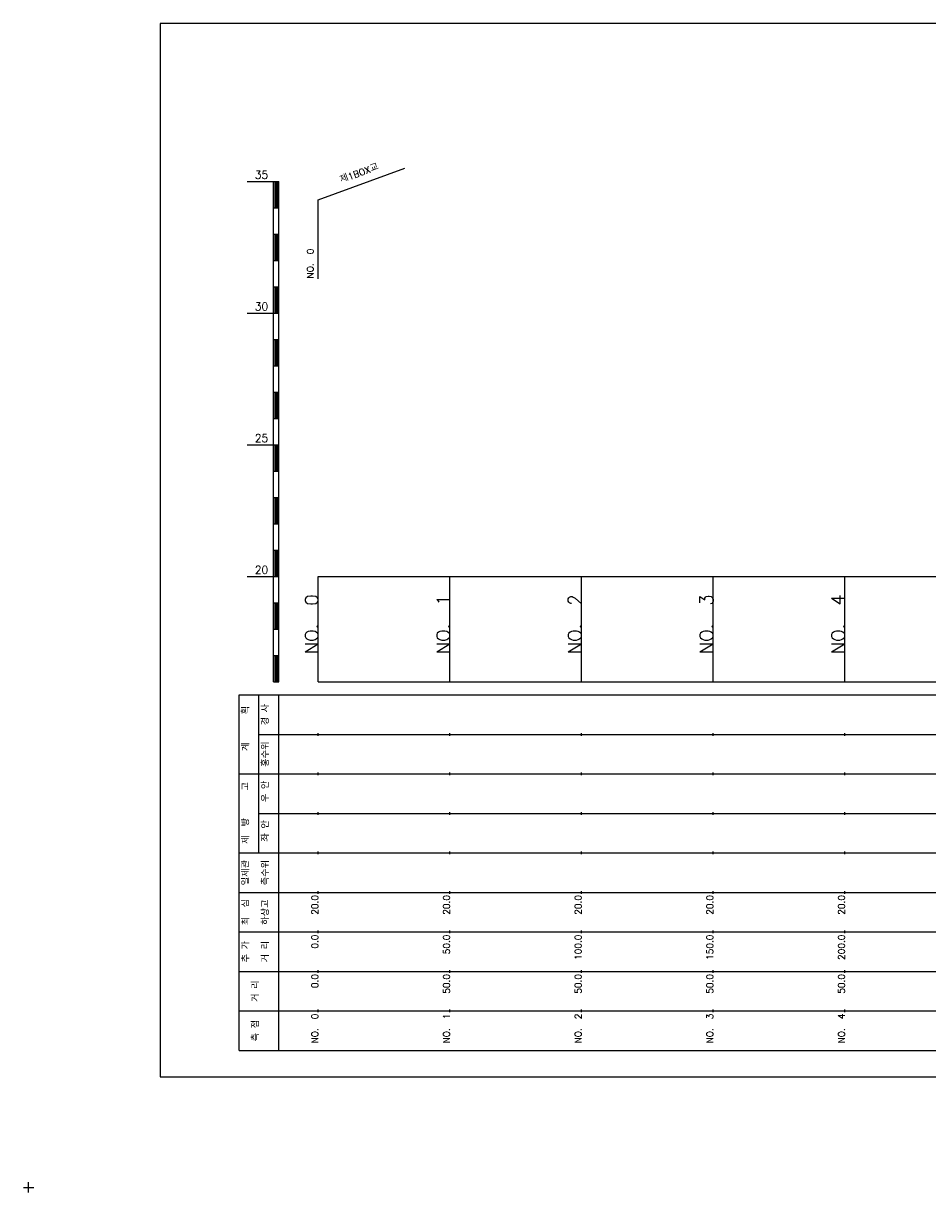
# Model space of a CAD drawing. Extents: x -2 to 685, y -2 to 925.
# Tile 1 of 4: x -2 to 342, y -2 to 442. Entities that reach past the tile are written whole.
import ezdxf
from ezdxf.enums import TextEntityAlignment as Align

# ---------------------------------------------------------------- set-up
doc = ezdxf.new("R2010")
doc.units = 0
doc.header["$LTSCALE"] = 5
for name, color, linetype in [('BOX', 5, 'CONTINUOUS'), ('DT1', 3, 'CONTINUOUS'), ('LT1', 4, 'CONTINUOUS'), ('ST1', 7, 'CONTINUOUS')]:
    doc.layers.add(name, color=color, linetype=linetype)
doc.styles.add('GHS', font='ROMANS.shx', dxfattribs={"bigfont": 'GHS.shx'})

msp = doc.modelspace()

# ---------------------------------------------------------------- linework, layer by layer
at = {"layer": 'BOX'}
msp.add_lwpolyline([(50, 42), (650, 42), (650, 442), (50, 442), (50, 42)], dxfattribs=at)
at = {"layer": 'LT1', "linetype": 'CONTINUOUS'}
for p, q in [((110, 375), (142.89, 386.97)), ((110, 345), (110, 375))]:
    msp.add_line(p, q, dxfattribs=at)
at = {"layer": 'LT1'}
for p, q in [((83, 382), (93, 382)), ((93, 192), (93, 382)), ((93, 382), (95, 382)), ((95, 192), (95, 382)), ((93.5, 381.8), (93.5, 372.2)), ((94, 381.8), (94, 372.2)), ((94.5, 381.8), (94.5, 372.2)), ((93, 372), (95, 372)), ((93, 362), (95, 362)), ((93.5, 361.8), (93.5, 352.2)), ((94, 361.8), (94, 352.2)), ((94.5, 361.8), (94.5, 352.2)), ((93, 352), (95, 352)), ((93, 342), (95, 342)), ((93.5, 341.8), (93.5, 332.2)), ((94, 341.8), (94, 332.2)), ((94.5, 341.8), (94.5, 332.2)), ((83, 332), (93, 332)), ((93, 332), (95, 332)), ((93, 322), (95, 322)), ((93.5, 321.8), (93.5, 312.2)), ((94, 321.8), (94, 312.2)), ((94.5, 321.8), (94.5, 312.2)), ((93, 312), (95, 312)), ((93, 302), (95, 302)), ((93.5, 301.8), (93.5, 292.2)), ((94, 301.8), (94, 292.2)), ((94.5, 301.8), (94.5, 292.2)), ((93, 292), (95, 292)), ((83, 282), (93, 282)), ((93, 282), (95, 282)), ((93.5, 281.8), (93.5, 272.2)), ((94, 281.8), (94, 272.2)), ((94.5, 281.8), (94.5, 272.2)), ((93, 272), (95, 272)), ((93, 262), (95, 262)), ((93.5, 261.8), (93.5, 252.2)), ((94, 261.8), (94, 252.2)), ((94.5, 261.8), (94.5, 252.2)), ((93, 252), (95, 252)), ((93, 242), (95, 242)), ((93.5, 241.8), (93.5, 232.2)), ((94, 241.8), (94, 232.2)), ((94.5, 241.8), (94.5, 232.2)), ((83, 232), (93, 232)), ((93, 232), (95, 232)), ((110, 192), (110, 232)), ((160, 192), (160, 232)), ((210, 192), (210, 232)), ((260, 192), (260, 232)), ((310, 192), (310, 232)), ((110, 225.69), (110, 226.69)), ((160, 225.69), (160, 226.69)), ((210, 225.69), (210, 226.69)), ((260, 225.69), (260, 226.69)), ((310, 225.69), (310, 226.69)), ((93, 222), (95, 222)), ((93.5, 221.8), (93.5, 212.2)), ((94, 221.8), (94, 212.2)), ((94.5, 221.8), (94.5, 212.2)), ((93, 212), (95, 212)), ((93, 202), (95, 202)), ((93.5, 201.8), (93.5, 192.2)), ((94, 201.8), (94, 192.2)), ((94.5, 201.8), (94.5, 192.2)), ((93, 192), (95, 192)), ((110, 192), (610, 192)), ((110, 171.5), (110, 172.5)), ((160, 171.5), (160, 172.5)), ((210, 171.5), (210, 172.5)), ((260, 171.5), (260, 172.5)), ((310, 171.5), (310, 172.5)), ((110, 156.5), (110, 157.5)), ((160, 156.5), (160, 157.5)), ((210, 156.5), (210, 157.5)), ((260, 156.5), (260, 157.5)), ((310, 156.5), (310, 157.5)), ((110, 141.5), (110, 142.5)), ((160, 141.5), (160, 142.5)), ((210, 141.5), (210, 142.5)), ((260, 141.5), (260, 142.5)), ((310, 141.5), (310, 142.5)), ((110, 126.5), (110, 127.5)), ((160, 126.5), (160, 127.5)), ((210, 126.5), (210, 127.5)), ((260, 126.5), (260, 127.5)), ((310, 126.5), (310, 127.5)), ((110, 111.5), (110, 112.5)), ((160, 111.5), (160, 112.5)), ((210, 111.5), (210, 112.5)), ((260, 111.5), (260, 112.5)), ((310, 111.5), (310, 112.5)), ((110, 96.5), (110, 97.5)), ((160, 96.5), (160, 97.5)), ((210, 96.5), (210, 97.5)), ((260, 96.5), (260, 97.5)), ((310, 96.5), (310, 97.5)), ((110, 81.5), (110, 82.5)), ((160, 81.5), (160, 82.5)), ((210, 81.5), (210, 82.5)), ((260, 81.5), (260, 82.5)), ((310, 81.5), (310, 82.5)), ((110, 66.5), (110, 67.5)), ((160, 66.5), (160, 67.5)), ((210, 66.5), (210, 67.5)), ((260, 66.5), (260, 67.5)), ((310, 66.5), (310, 67.5))]:
    msp.add_line(p, q, dxfattribs=at)
msp.add_lwpolyline([(110, 232), (160, 232), (210, 232), (260, 232), (310, 232), (360, 232), (410, 232), (460, 232), (510, 232), (560, 232), (610, 232)], dxfattribs=at)
at = {"layer": 'ST1'}
for p, q in [((80, 52), (80, 187)), ((80, 187), (623, 187)), ((87.5, 157), (87.5, 187)), ((95, 52), (95, 187)), ((87.5, 172), (623, 172)), ((80, 157), (623, 157)), ((87.5, 127), (87.5, 157)), ((87.5, 142), (623, 142)), ((80, 127), (623, 127)), ((80, 112), (623, 112)), ((80, 97), (623, 97)), ((80, 82), (623, 82)), ((80, 67), (623, 67)), ((80, 52), (623, 52)), ((-2, 0), (2, 0)), ((0, -2), (0, 2))]:
    msp.add_line(p, q, dxfattribs=at)

# ---------------------------------------------------------------- texts
at = {"layer": 'DT1', "linetype": 'CONTINUOUS', "style": 'GHS'}
for s, rotation, p in [('제1BOX교', 20, (126, 383.99)), ('경 사', 90, (91.25, 179.5)), ('  획', 90, (83.75, 179.5)), ('홍수위', 90, (91.25, 164.5)), ('   계', 90, (83.75, 164.5)), ('   고', 90, (83.75, 149.5)), (' 우 안', 90, (91.25, 149.5)), (' 제  방', 90, (83.75, 134.5)), (' 좌 안', 90, (91.25, 134.5)), ('일제관', 90, (83.75, 119.5)), ('측수위', 90, (91.25, 119.5)), ('최  심', 90, (83.75, 104.5)), ('하상고', 90, (91.25, 104.5)), ('추 가', 90, (83.75, 89.5)), ('거 리', 90, (91.25, 89.5)), ('거 리', 90, (87.5, 74.5)), ('측 점', 90, (87.5, 59.5))]:
    msp.add_text(s, height=2.5, rotation=rotation, dxfattribs=at).set_placement(p, align=Align.CENTER)
at = {"layer": 'DT1', "style": 'GHS'}
for s, p in [('35', (91, 383)), ('30', (91, 333)), ('25', (91, 283)), ('20', (91, 233))]:
    msp.add_text(s, height=3, dxfattribs=at).set_placement(p, align=Align.RIGHT)
at = {"layer": 'DT1', "linetype": 'CONTINUOUS', "style": 'GHS'}
msp.add_text('NO.  0 ', height=2.5, rotation=90, dxfattribs=at).set_placement((108.25, 345.12))
at = {"layer": 'DT1', "style": 'GHS'}
for s, height, p in [('NO.  0', 5, (110, 225.19)), ('NO.  1', 5, (160, 225.19)), ('NO.  2', 5, (210, 225.19)), ('NO.  3', 5, (260, 225.19)), ('NO.  4', 5, (310, 225.19)), (' 20.0', 2.5, (110, 111)), (' 20.0', 2.5, (160, 111)), (' 20.0', 2.5, (210, 111)), (' 20.0', 2.5, (260, 111)), (' 20.0', 2.5, (310, 111)), ('     0.0', 2.5, (110, 96)), ('    50.0', 2.5, (160, 96)), ('   100.0', 2.5, (210, 96)), ('   150.0', 2.5, (260, 96)), ('   200.0', 2.5, (310, 96)), ('   0.0', 2.5, (110, 81)), ('  50.0', 2.5, (160, 81)), ('  50.0', 2.5, (210, 81)), ('  50.0', 2.5, (260, 81)), ('  50.0', 2.5, (310, 81)), ('NO.  0', 2.5, (110, 66)), ('NO.  1', 2.5, (160, 66)), ('NO.  2', 2.5, (210, 66)), ('NO.  3', 2.5, (260, 66)), ('NO.  4', 2.5, (310, 66))]:
    msp.add_text(s, height=height, rotation=90, dxfattribs=at).set_placement(p, align=Align.RIGHT)

doc.saveas('drawing.dxf')
